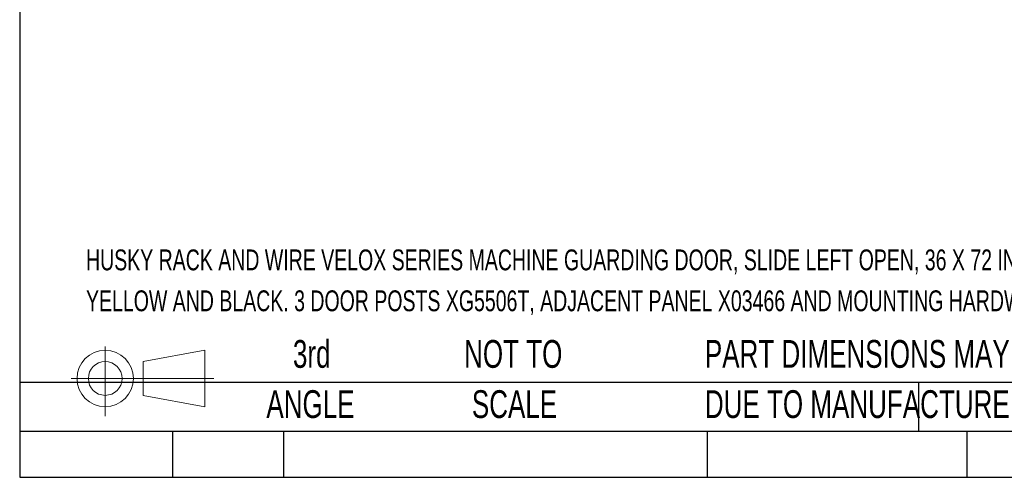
# Model space of a CAD drawing. Header units: inches. Extents: x 0.1 to 10.7, y 0.1 to 8.
# Tile 1 of 42: x 0.1 to 3.1, y 0.1 to 1.5. Entities that reach past the tile are written whole.
import ezdxf

# ---------------------------------------------------------------- set-up
doc = ezdxf.new("R2010")
doc.units = ezdxf.units.IN
doc.header["$MEASUREMENT"] = 0
doc.layers.add('TEXT', color=140, linetype='Continuous', lineweight=25)
doc.styles.add('SLDTEXTSTYLE0', font='TXT', dxfattribs={"width": 0.7})

# ---------------------------------------------------------------- blocks, each defined once
blk = doc.blocks.new('Block11')
at = {"color": 7, "linetype": 'Continuous', "lineweight": 18}
for p, q in [((0.1019, 0.2091), (0.1019, 0)), ((0.2157, 0.1641), (0.4006, 0.1981)), ((0.4006, 0.1981), (0.4006, 0.0288)), ((0.2157, 0.0628), (0.2157, 0.1641)), ((0, 0.1135), (0.4281, 0.1135)), ((0.2157, 0.0628), (0.4006, 0.0288))]:
    blk.add_line(p, q, dxfattribs=at)
for radius in [0.0846, 0.0506]:
    blk.add_circle((0.1019, 0.1135), radius, dxfattribs=at)
blk = doc.blocks.new('Block12')
at = {"color": 7, "linetype": 'Continuous'}
blk.add_blockref('Block11', (0, 0), dxfattribs=at)

msp = doc.modelspace()

# ---------------------------------------------------------------- linework, layer by layer
at = {"layer": 'TEXT'}
for p, q in [((0.11458, 3.78125), (0.11458, 0.11458)), ((4.92708, 0.39926), (0.11458, 0.39926)), ((2.81061, 0.39926), (2.81061, 0.25208)), ((4.92708, 0.25208), (0.11458, 0.25208)), ((0.57292, 0.25208), (0.57292, 0.11458)), ((0.90605, 0.25208), (0.90605, 0.11458)), ((2.17702, 0.25208), (2.17702, 0.11458)), ((2.95535, 0.25208), (2.95535, 0.11458)), ((0.11458, 0.11458), (4.92708, 0.11458))]:
    msp.add_line(p, q, dxfattribs=at)

# ---------------------------------------------------------------- block references
msp.add_blockref('Block12', (0.26921, 0.2974), dxfattribs=at)

# ---------------------------------------------------------------- texts
at = {"layer": 'TEXT', "style": 'SLDTEXTSTYLE0'}
for s, insert, char_height, attachment_point in [('HUSKY RACK AND WIRE VELOX SERIES MACHINE GUARDING DOOR, SLIDE LEFT OPEN, 36 X 72 IN, 2 X 2IN GRID, CARBON STEEL,', (0.31361, 0.79762), 0.0625, 1), ('YELLOW AND BLACK. 3 DOOR POSTS XG5506T, ADJACENT PANEL X03466 AND MOUNTING HARDWARE INCLUDED.', (0.31361, 0.67492), 0.0625, 1), ('3rd', (0.99065, 0.52614), 0.083333, 2), ('NOT TO', (1.59511, 0.52614), 0.083333, 2), ('PART DIMENSIONS MAY DIFFER SLIGHTLY', (2.17005, 0.52614), 0.0833333, 1), ('ANGLE', (0.98681, 0.37566), 0.083333, 2), ('SCALE', (1.5989, 0.37566), 0.083333, 2), ("DUE TO MANUFACTURER'S VARIANCES", (2.17005, 0.37566), 0.0833333, 1)]:
    msp.add_mtext(s, dxfattribs=dict(at, insert=insert, char_height=char_height, attachment_point=attachment_point))

doc.saveas('drawing.dxf')
